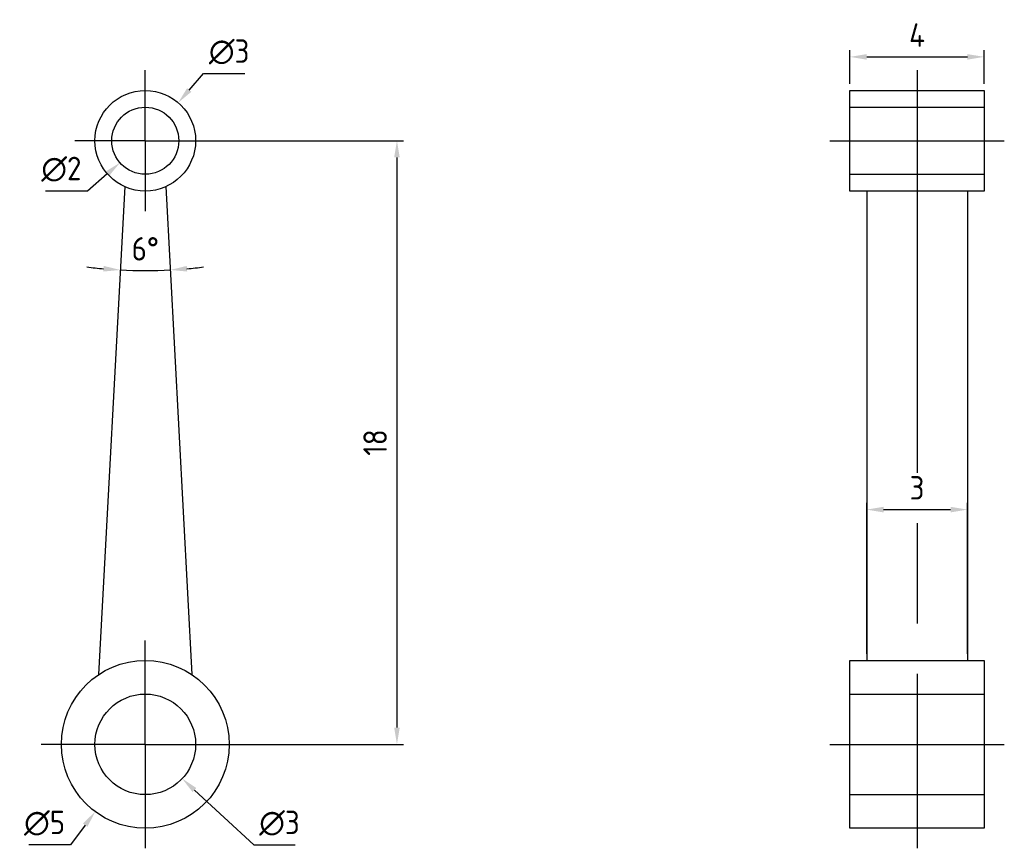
# Model space of a CAD drawing. Header units: millimetres. Extents: x -3.7 to 25.6, y -3.1 to 21.6.
import ezdxf

# ---------------------------------------------------------------- set-up
doc = ezdxf.new("R2010")
doc.units = ezdxf.units.MM
for name, pattern in [('AM_ISO02W050', [7.5, 6, -1.5]), ('AM_ISO08W050', [18, 12, -1.5, 3, -1.5]), ('AM_ISO08W050x2', [9, 6, -0.75, 1.5, -0.75])]:
    doc.linetypes.add(name, pattern=pattern)
for name, color, linetype, lineweight in [('AM_3', 6, 'AM_ISO02W050', 25), ('AM_5', 3, 'Continuous', 25), ('AM_7', 4, 'AM_ISO08W050', 25)]:
    doc.layers.add(name, color=color, linetype=linetype, lineweight=lineweight)
doc.styles.get("Standard").update_dxf_attribs({"font": 'ISOCP.SHX'})
doc.dimstyles.new('AM_ISO$0', dxfattribs={"dimtxt": 3.5, "dimasz": 2.5, "dimexe": 1, "dimexo": 1, "dimgap": 1.5, "dimtad": 1, "dimdsep": 46, "dimtxsty": 'Standard', "dimcen": 0, "dimclrd": 256, "dimclre": 256, "dimclrt": 2, "dimadec": 0, "dimazin": 2, "dimtp": 0.1, "dimtm": 0.1, "dimtfac": 0.71, "dimtdec": 3, "dimtmove": 0, "dimatfit": 3, "dimfxl": 0, "dimlwd": -1, "dimlwe": -1, "dimarcsym": 0})
doc.dimstyles.new('AM_ISO$2', dxfattribs={"dimtxt": 3.5, "dimasz": 2.5, "dimexe": 1, "dimexo": 1, "dimgap": 1.5, "dimtad": 1, "dimdsep": 46, "dimtxsty": 'Standard', "dimcen": 0, "dimclrd": 256, "dimclre": 256, "dimclrt": 2, "dimadec": 0, "dimazin": 2, "dimtp": 0.1, "dimtm": 0.1, "dimtfac": 0.71, "dimtdec": 3, "dimtmove": 0, "dimatfit": 3, "dimfxl": 0, "dimlwd": -1, "dimlwe": -1, "dimarcsym": 0})
doc.dimstyles.new('AM_ISO$3', dxfattribs={"dimtxt": 3.5, "dimasz": 2.5, "dimexe": 1, "dimexo": 1, "dimgap": 1.5, "dimtad": 1, "dimtoh": 1, "dimdsep": 46, "dimtxsty": 'Standard', "dimcen": 0, "dimclrd": 256, "dimclre": 256, "dimclrt": 2, "dimadec": 0, "dimazin": 2, "dimtp": 0.1, "dimtm": 0.1, "dimtfac": 0.71, "dimtdec": 3, "dimtofl": 0, "dimtmove": 0, "dimatfit": 0, "dimfxl": 0, "dimlwd": -1, "dimlwe": -1, "dimarcsym": 0})

# ---------------------------------------------------------------- blocks, each defined once
blk = doc.blocks.new('*D3')
at = {"layer": 'AM_5'}
for p, q in [((1.309, 19.512), (1.731, 20)), ((1.731, 20), (2.969, 20))]:
    blk.add_line(p, q, dxfattribs=at)
blk.add_solid([(1.246, 19.567), (1.372, 19.458), (0.981, 19.134)], dxfattribs=at)
at = {"layer": 'Defpoints', "color": 0}
for p in [(0.981, 19.134), (-0.981, 16.866)]:
    blk.add_point(p, dxfattribs=at)
at = {"layer": 'AM_5', "color": 2, "insert": (2.5, 20.65), "char_height": 0.7, "attachment_point": 5}
blk.add_mtext('∅3', dxfattribs=at)
blk = doc.blocks.new('*D4')
at = {"layer": 'AM_5'}
for p, q in [((-1.132, 17.015), (-1.724, 16.5)), ((-1.724, 16.5), (-2.976, 16.5))]:
    blk.add_line(p, q, dxfattribs=at)
blk.add_solid([(-1.186, 17.078), (-1.077, 16.953), (-0.754, 17.344)], dxfattribs=at)
at = {"layer": 'Defpoints', "color": 0}
for p in [(0.754, 18.656), (-0.754, 17.344)]:
    blk.add_point(p, dxfattribs=at)
at = {"layer": 'AM_5', "color": 2, "insert": (-2.5, 17.15), "char_height": 0.7, "attachment_point": 5}
blk.add_mtext('∅2', dxfattribs=at)
blk = doc.blocks.new('*D5')
at = {"layer": 'AM_5'}
for p, q in [((1.466, -1.361), (3.231, -3)), ((3.231, -3), (4.469, -3))]:
    blk.add_line(p, q, dxfattribs=at)
blk.add_solid([(1.522, -1.3), (1.409, -1.422), (1.099, -1.021)], dxfattribs=at)
at = {"layer": 'Defpoints', "color": 0}
for p in [(-1.099, 1.021), (1.099, -1.021)]:
    blk.add_point(p, dxfattribs=at)
at = {"layer": 'AM_5', "color": 2, "insert": (4, -2.35), "char_height": 0.7, "attachment_point": 5}
blk.add_mtext('∅3', dxfattribs=at)
blk = doc.blocks.new('*D6')
at = {"layer": 'AM_5'}
for p, q in [((-1.79, -2.407), (-2.231, -3)), ((-2.231, -3), (-3.469, -3))]:
    blk.add_line(p, q, dxfattribs=at)
blk.add_solid([(-1.857, -2.358), (-1.723, -2.457), (-1.492, -2.006)], dxfattribs=at)
at = {"layer": 'Defpoints', "color": 0}
for p in [(1.492, 2.006), (-1.492, -2.006)]:
    blk.add_point(p, dxfattribs=at)
at = {"layer": 'AM_5', "color": 2, "insert": (-3, -2.35), "char_height": 0.7, "attachment_point": 5}
blk.add_mtext('∅5', dxfattribs=at)
blk = doc.blocks.new('*D7')
at = {"layer": 'AM_5'}
for start, end in [(262.8312, 264.8861), (266.941, 273.059), (275.1139, 277.1688)]:
    blk.add_arc((0, 28.069), 13.942, start, end, dxfattribs=at)
for points in [[(-1.237, 14.266), (-1.249, 14.099), (-0.744, 14.147)], [(1.249, 14.099), (1.237, 14.266), (0.744, 14.147)]]:
    blk.add_solid(points, dxfattribs=at)
at = {"layer": 'Defpoints', "color": 0}
for p in [(-0.611, 16.63), (0.611, 16.63), (-0.248, 14.129), (-1.389, 2.079), (1.389, 2.079)]:
    blk.add_point(p, dxfattribs=at)
at = {"layer": 'AM_5', "color": 2, "insert": (0, 14.777), "char_height": 0.7, "attachment_point": 5}
blk.add_mtext('6°', dxfattribs=at)
blk = doc.blocks.new('*D8')
at = {"layer": 'AM_5'}
for p, q in [((21, 19.7), (21, 20.7)), ((25, 19.7), (25, 20.7)), ((21.5, 20.5), (24.5, 20.5))]:
    blk.add_line(p, q, dxfattribs=at)
for points in [[(21.5, 20.583), (21.5, 20.417), (21, 20.5)], [(24.5, 20.583), (24.5, 20.417), (25, 20.5)]]:
    blk.add_solid(points, dxfattribs=at)
at = {"layer": 'Defpoints', "color": 0}
for p in [(25, 20.5), (21, 19.5), (25, 19.5)]:
    blk.add_point(p, dxfattribs=at)
at = {"layer": 'AM_5', "color": 2, "insert": (23, 21.15), "char_height": 0.7, "attachment_point": 5}
blk.add_mtext('4', dxfattribs=at)
blk = doc.blocks.new('*D9')
at = {"layer": 'AM_5'}
for p, q in [((21.5, 2.7), (21.5, 7.2)), ((24.5, 2.7), (24.5, 7.2)), ((22, 7), (24, 7))]:
    blk.add_line(p, q, dxfattribs=at)
for points in [[(22, 7.083), (22, 6.917), (21.5, 7)], [(24, 7.083), (24, 6.917), (24.5, 7)]]:
    blk.add_solid(points, dxfattribs=at)
at = {"layer": 'Defpoints', "color": 0}
for p in [(24.5, 7), (21.5, 2.5), (24.5, 2.5)]:
    blk.add_point(p, dxfattribs=at)
at = {"layer": 'AM_5', "color": 2, "insert": (23, 7.65), "char_height": 0.7, "attachment_point": 5}
blk.add_mtext('3', dxfattribs=at)
blk = doc.blocks.new('*D12')
at = {"layer": 'AM_5'}
for p, q in [((0.2, 18), (7.7, 18)), ((7.5, 17.5), (7.5, 0.5)), ((0.2, 0), (7.7, 0))]:
    blk.add_line(p, q, dxfattribs=at)
for points in [[(7.417, 17.5), (7.583, 17.5), (7.5, 18)], [(7.417, 0.5), (7.583, 0.5), (7.5, 0)]]:
    blk.add_solid(points, dxfattribs=at)
at = {"layer": 'Defpoints', "color": 0}
for p in [(0, 18), (0, 0), (7.5, 0)]:
    blk.add_point(p, dxfattribs=at)
at = {"layer": 'AM_5', "color": 2, "insert": (6.85, 9), "char_height": 0.7, "attachment_point": 5, "rotation": 90}
blk.add_mtext('18', dxfattribs=at)

msp = doc.modelspace()

# ---------------------------------------------------------------- linework, layer by layer
for p, q in [((-0.611, 16.63), (-1.389, 2.079)), ((0.611, 16.63), (1.389, 2.079)), ((21.5, 16.5), (21.5, 2.5)), ((24.5, 16.5), (24.5, 2.5))]:
    msp.add_line(p, q)
for points in [[(21, 19.5), (25, 19.5), (25, 16.5), (21, 16.5)], [(21, 2.5), (25, 2.5), (25, -2.5), (21, -2.5)]]:
    msp.add_lwpolyline(points, close=True)
for centre, radius in [((0, 18), 1.5), ((0, 18), 1), ((0, 0), 2.5), ((0, 0), 1.5)]:
    msp.add_circle(centre, radius)
at = {"layer": 'AM_3'}
for p, q in [((21, 19), (25, 19)), ((21, 17), (25, 17)), ((21, 1.5), (25, 1.5)), ((21, -1.5), (25, -1.5))]:
    msp.add_line(p, q, dxfattribs=at)
at = {"layer": 'AM_7', "linetype": 'AM_ISO08W050x2'}
for p, q in [((0, 18), (0, 20.1)), ((0, 18), (-2.1, 18)), ((0, 18), (2.1, 18)), ((0, 18), (0, 15.9)), ((20.4, 18), (25.6, 18)), ((0, 0), (0, 3.1)), ((0, 0), (-3.1, 0)), ((0, 0), (3.1, 0)), ((0, 0), (0, -3.1)), ((20.4, 0), (25.6, 0))]:
    msp.add_line(p, q, dxfattribs=at)
at = {"layer": 'AM_7'}
msp.add_line((23, 20.1), (23, -3.1), dxfattribs=at)

# ---------------------------------------------------------------- dimensions: what is measured, and where the dimension line sits
at = {"layer": 'AM_5'}
for base, p1, p2, picture, middle in [((25, 20.5), (21, 19.5), (25, 19.5), '*D8', (23, 20.5)), ((24.5, 7), (21.5, 2.5), (24.5, 2.5), '*D9', (23, 7))]:
    dim = msp.add_linear_dim(base=base, p1=p1, p2=p2, angle=0, dimstyle='AM_ISO$0', override={"dimscale": 0.2}, dxfattribs=at)
    dim.commit()
    dim.dimension.update_dxf_attribs({"geometry": picture, "text_midpoint": middle, "dimtype": 160})
for p1, p2, picture, middle in [((-0.981, 16.866), (0.981, 19.134), '*D3', (2.5, 20)), ((0.754, 18.656), (-0.754, 17.344), '*D4', (-2.5, 16.5)), ((1.492, 2.006), (-1.492, -2.006), '*D6', (-3, -3)), ((-1.099, 1.021), (1.099, -1.021), '*D5', (4, -3))]:
    dim = msp.add_diameter_dim_2p(p1=p1, p2=p2, dimstyle='AM_ISO$3', override={"dimscale": 0.2}, dxfattribs=at)
    dim.commit()
    dim.dimension.update_dxf_attribs({"geometry": picture, "text_midpoint": middle, "dimtype": 163})
dim = msp.add_linear_dim(base=(7.5, 0), p1=(0, 18), p2=(0, 0), angle=90, dimstyle='AM_ISO$0', override={"dimscale": 0.2}, dxfattribs=at)
dim.commit()
dim.dimension.update_dxf_attribs({"geometry": '*D12', "text_midpoint": (6.85, 9)})
dim = msp.add_angular_dim_2l(base=(-0.248, 14.129), line1=((-0.611, 16.63), (-1.389, 2.079)), line2=((0.611, 16.63), (1.389, 2.079)), dimstyle='AM_ISO$2', override={"dimscale": 0.2}, dxfattribs=at)
dim.commit()
dim.dimension.update_dxf_attribs({"geometry": '*D7', "text_midpoint": (0, 14.777)})

doc.saveas('drawing.dxf')
